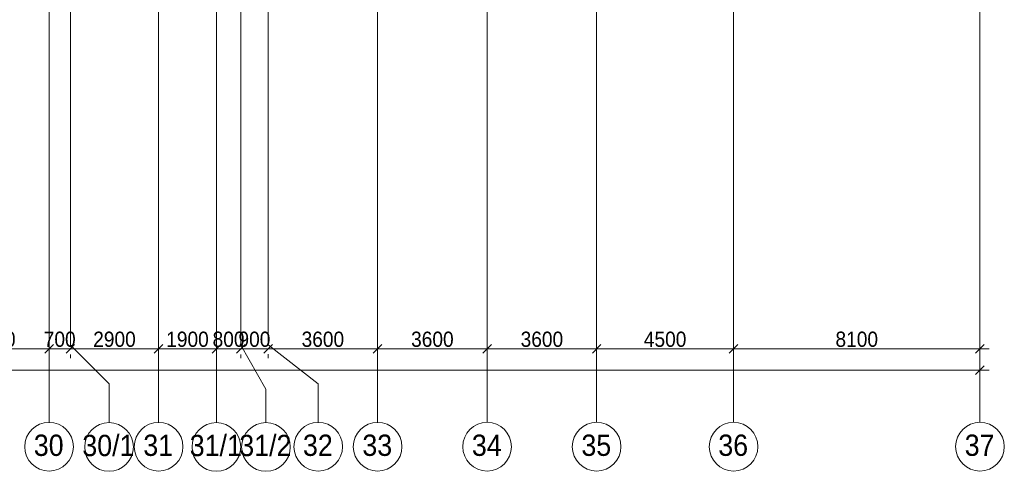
# Model space of a CAD drawing. Header units: millimetres. Extents: x -135639 to 224623, y -383017 to -59102.
# Tile 119 of 256: x 109228 to 141594, y -383017 to -368188. Entities that reach past the tile are written whole.
import ezdxf

# ---------------------------------------------------------------- set-up
doc = ezdxf.new("R2010")
doc.units = ezdxf.units.MM
doc.linetypes.add('Линия сетки', pattern=[25, 20, -2.5, 0, -2.5])
doc.layers.get('Defpoints').update_dxf_attribs({"color": 252})
for name, color, linetype, lineweight in [('A-010-D_DIM', 7, 'Continuous', 9), ('Z-030-M_GRID', 7, 'Continuous', 9), ('Z-033_T_GRIDREF', 7, 'Continuous', 20)]:
    doc.layers.add(name, color=color, linetype=linetype, lineweight=lineweight)
doc.styles.add('Arial', font='arial.ttf', dxfattribs={"width": 0.9, "height": 700})
doc.styles.add('Arial_3', font='arial.ttf', dxfattribs={"width": 0.9, "height": 500})
doc.dimstyles.new('Основной_2_5_мм', dxfattribs={"dimscale": 304.8, "dimtxt": 510.1297, "dimasz": 0.927822, "dimexe": 0.984252, "dimexo": 0.984252, "dimgap": 0.19685, "dimtad": 1, "dimdec": 0, "dimdsep": 46, "dimtxsty": 'Arial_3', "dimblk1": 'OBLIQUE', "dimblk2": 'OBLIQUE', "dimsah": 1, "dimcen": 0.09, "dimdle": 0.984252, "dimazin": 2, "dimtfac": 1, "dimtdec": 4, "dimtix": 1, "dimtmove": 0, "dimatfit": 3, "dimfxl": 1, "dimtvp": 1, "dimtolj": 1, "dimtzin": 0, "dimlwd": 20, "dimlwe": 20, "dimarcsym": 2})

# ---------------------------------------------------------------- blocks, each defined once
blk = doc.blocks.new('Ось сетки - Круг_Ø8 мм-6577-B2_-11_400_')
at = {"layer": 'Z-033_T_GRIDREF', "color": 253, "true_color": 0xaaaaaa}
for start, end in [(360, 180), (180, 360)]:
    blk.add_arc((0, 0), 4, start, end, dxfattribs=at)
blk = doc.blocks.new('_Oblique')
at = {"color": 0, "linetype": 'ByBlock', "lineweight": -2}
blk.add_line((-0.5, -0.5), (0.5, 0.5), dxfattribs=at)
blk = doc.blocks.new('*D795')
at = {"layer": 'A-010-D_DIM', "color": 0, "lineweight": 20, "transparency": 16777216}
for p, q in [((373942, -367211), (378142, -367211)), ((374242, -367311), (374242, -367511)), ((377842, -367311), (377842, -367511))]:
    blk.add_line(p, q, dxfattribs=at)
at = {"layer": 'Defpoints', "color": 0, "transparency": 16777216}
for p in [(374242, -367011), (377842, -367011), (377842, -367211)]:
    blk.add_point(p, dxfattribs=at)
at = {"layer": 'A-010-D_DIM', "color": 0, "lineweight": 20, "transparency": 16777216, "xscale": 282.8, "yscale": 282.8, "zscale": 282.8, "rotation": 180}
blk.add_blockref('_Oblique', (374242, -367211), dxfattribs=at)
at = {"layer": 'A-010-D_DIM', "color": 0, "lineweight": 20, "transparency": 16777216, "xscale": 282.8, "yscale": 282.8, "zscale": 282.8}
blk.add_blockref('_Oblique', (377842, -367211), dxfattribs=at)
at = {"layer": 'A-010-D_DIM', "color": 0, "lineweight": 20, "transparency": 16777216, "insert": (376042, -366895), "char_height": 500, "width": 1657.53, "attachment_point": 5, "style": 'Arial_3'}
blk.add_mtext('\\A1;3600', dxfattribs=at)
blk = doc.blocks.new('*D796')
at = {"layer": 'A-010-D_DIM', "color": 0, "lineweight": 20, "transparency": 16777216}
for p, q in [((377842, -367211), (377559, -367211)), ((377842, -367211), (378542, -367211)), ((377842, -367311), (377842, -367511)), ((378542, -367211), (378825, -367211)), ((378542, -367388), (378542, -367511))]:
    blk.add_line(p, q, dxfattribs=at)
at = {"layer": 'Defpoints', "color": 0, "transparency": 16777216}
for p in [(377842, -367011), (378542, -367088), (378542, -367211)]:
    blk.add_point(p, dxfattribs=at)
at = {"layer": 'A-010-D_DIM', "color": 0, "lineweight": 20, "transparency": 16777216, "xscale": 282.8, "yscale": 282.8, "zscale": 282.8}
blk.add_blockref('_Oblique', (377842, -367211), dxfattribs=at)
at = {"layer": 'A-010-D_DIM', "color": 0, "lineweight": 20, "transparency": 16777216, "xscale": 282.8, "yscale": 282.8, "zscale": 282.8, "rotation": 180}
blk.add_blockref('_Oblique', (378542, -367211), dxfattribs=at)
at = {"layer": 'A-010-D_DIM', "color": 0, "lineweight": 20, "transparency": 16777216, "insert": (378192, -366895), "char_height": 500, "width": 1243.15, "attachment_point": 5, "style": 'Arial_3'}
blk.add_mtext('\\A1;700', dxfattribs=at)
blk = doc.blocks.new('*D797')
at = {"layer": 'A-010-D_DIM', "color": 0, "lineweight": 20, "transparency": 16777216}
for p, q in [((378242, -367211), (381742, -367211)), ((381442, -367311), (381442, -367511)), ((378542, -367388), (378542, -367511))]:
    blk.add_line(p, q, dxfattribs=at)
at = {"layer": 'Defpoints', "color": 0, "transparency": 16777216}
for p in [(381442, -367011), (378542, -367088), (381442, -367211)]:
    blk.add_point(p, dxfattribs=at)
at = {"layer": 'A-010-D_DIM', "color": 0, "lineweight": 20, "transparency": 16777216, "xscale": 282.8, "yscale": 282.8, "zscale": 282.8, "rotation": 180}
blk.add_blockref('_Oblique', (378542, -367211), dxfattribs=at)
at = {"layer": 'A-010-D_DIM', "color": 0, "lineweight": 20, "transparency": 16777216, "xscale": 282.8, "yscale": 282.8, "zscale": 282.8}
blk.add_blockref('_Oblique', (381442, -367211), dxfattribs=at)
at = {"layer": 'A-010-D_DIM', "color": 0, "lineweight": 20, "transparency": 16777216, "insert": (379992, -366895), "char_height": 500, "width": 1657.53, "attachment_point": 5, "style": 'Arial_3'}
blk.add_mtext('\\A1;2900', dxfattribs=at)
blk = doc.blocks.new('*D798')
at = {"layer": 'A-010-D_DIM', "color": 0, "lineweight": 20, "transparency": 16777216}
for p, q in [((381142, -367211), (383642, -367211)), ((381442, -367311), (381442, -367511)), ((383342, -367311), (383342, -367511))]:
    blk.add_line(p, q, dxfattribs=at)
at = {"layer": 'Defpoints', "color": 0, "transparency": 16777216}
for p in [(381442, -367011), (383342, -367011), (383342, -367211)]:
    blk.add_point(p, dxfattribs=at)
at = {"layer": 'A-010-D_DIM', "color": 0, "lineweight": 20, "transparency": 16777216, "xscale": 282.8, "yscale": 282.8, "zscale": 282.8, "rotation": 180}
blk.add_blockref('_Oblique', (381442, -367211), dxfattribs=at)
at = {"layer": 'A-010-D_DIM', "color": 0, "lineweight": 20, "transparency": 16777216, "xscale": 282.8, "yscale": 282.8, "zscale": 282.8}
blk.add_blockref('_Oblique', (383342, -367211), dxfattribs=at)
at = {"layer": 'A-010-D_DIM', "color": 0, "lineweight": 20, "transparency": 16777216, "insert": (382392, -366895), "char_height": 500, "width": 1657.53, "attachment_point": 5, "style": 'Arial_3'}
blk.add_mtext('\\A1;1900', dxfattribs=at)
blk = doc.blocks.new('*D799')
at = {"layer": 'A-010-D_DIM', "color": 0, "lineweight": 20, "transparency": 16777216}
for p, q in [((383342, -367211), (383059, -367211)), ((383342, -367211), (384142, -367211)), ((383342, -367311), (383342, -367511)), ((384142, -367211), (384425, -367211)), ((384142, -367388), (384142, -367511))]:
    blk.add_line(p, q, dxfattribs=at)
at = {"layer": 'Defpoints', "color": 0, "transparency": 16777216}
for p in [(383342, -367011), (384142, -367088), (384142, -367211)]:
    blk.add_point(p, dxfattribs=at)
at = {"layer": 'A-010-D_DIM', "color": 0, "lineweight": 20, "transparency": 16777216, "xscale": 282.8, "yscale": 282.8, "zscale": 282.8}
blk.add_blockref('_Oblique', (383342, -367211), dxfattribs=at)
at = {"layer": 'A-010-D_DIM', "color": 0, "lineweight": 20, "transparency": 16777216, "xscale": 282.8, "yscale": 282.8, "zscale": 282.8, "rotation": 180}
blk.add_blockref('_Oblique', (384142, -367211), dxfattribs=at)
at = {"layer": 'A-010-D_DIM', "color": 0, "lineweight": 20, "transparency": 16777216, "insert": (383742, -366895), "char_height": 500, "width": 1243.15, "attachment_point": 5, "style": 'Arial_3'}
blk.add_mtext('\\A1;800', dxfattribs=at)
blk = doc.blocks.new('*D800')
at = {"layer": 'A-010-D_DIM', "color": 0, "lineweight": 20, "transparency": 16777216}
for p, q in [((384142, -367211), (383859, -367211)), ((384142, -367211), (385042, -367211)), ((385042, -367211), (385325, -367211)), ((384142, -367388), (384142, -367511)), ((385042, -367381), (385042, -367511))]:
    blk.add_line(p, q, dxfattribs=at)
at = {"layer": 'Defpoints', "color": 0, "transparency": 16777216}
for p in [(384142, -367088), (385042, -367081), (385042, -367211)]:
    blk.add_point(p, dxfattribs=at)
at = {"layer": 'A-010-D_DIM', "color": 0, "lineweight": 20, "transparency": 16777216, "xscale": 282.8, "yscale": 282.8, "zscale": 282.8}
blk.add_blockref('_Oblique', (384142, -367211), dxfattribs=at)
at = {"layer": 'A-010-D_DIM', "color": 0, "lineweight": 20, "transparency": 16777216, "xscale": 282.8, "yscale": 282.8, "zscale": 282.8, "rotation": 180}
blk.add_blockref('_Oblique', (385042, -367211), dxfattribs=at)
at = {"layer": 'A-010-D_DIM', "color": 0, "lineweight": 20, "transparency": 16777216, "insert": (384592, -366895), "char_height": 500, "width": 1243.15, "attachment_point": 5, "style": 'Arial_3'}
blk.add_mtext('\\A1;900', dxfattribs=at)
blk = doc.blocks.new('*D801')
at = {"layer": 'A-010-D_DIM', "color": 0, "lineweight": 20, "transparency": 16777216}
for p, q in [((384742, -367211), (388942, -367211)), ((388642, -367311), (388642, -367511)), ((385042, -367381), (385042, -367511))]:
    blk.add_line(p, q, dxfattribs=at)
at = {"layer": 'Defpoints', "color": 0, "transparency": 16777216}
for p in [(388642, -367011), (385042, -367081), (388642, -367211)]:
    blk.add_point(p, dxfattribs=at)
at = {"layer": 'A-010-D_DIM', "color": 0, "lineweight": 20, "transparency": 16777216, "xscale": 282.8, "yscale": 282.8, "zscale": 282.8, "rotation": 180}
blk.add_blockref('_Oblique', (385042, -367211), dxfattribs=at)
at = {"layer": 'A-010-D_DIM', "color": 0, "lineweight": 20, "transparency": 16777216, "xscale": 282.8, "yscale": 282.8, "zscale": 282.8}
blk.add_blockref('_Oblique', (388642, -367211), dxfattribs=at)
at = {"layer": 'A-010-D_DIM', "color": 0, "lineweight": 20, "transparency": 16777216, "insert": (386842, -366895), "char_height": 500, "width": 1657.53, "attachment_point": 5, "style": 'Arial_3'}
blk.add_mtext('\\A1;3600', dxfattribs=at)
blk = doc.blocks.new('*D802')
at = {"layer": 'A-010-D_DIM', "color": 0, "lineweight": 20, "transparency": 16777216}
for p, q in [((388342, -367211), (392542, -367211)), ((388642, -367311), (388642, -367511)), ((392242, -367311), (392242, -367511))]:
    blk.add_line(p, q, dxfattribs=at)
at = {"layer": 'Defpoints', "color": 0, "transparency": 16777216}
for p in [(388642, -367011), (392242, -367011), (392242, -367211)]:
    blk.add_point(p, dxfattribs=at)
at = {"layer": 'A-010-D_DIM', "color": 0, "lineweight": 20, "transparency": 16777216, "xscale": 282.8, "yscale": 282.8, "zscale": 282.8, "rotation": 180}
blk.add_blockref('_Oblique', (388642, -367211), dxfattribs=at)
at = {"layer": 'A-010-D_DIM', "color": 0, "lineweight": 20, "transparency": 16777216, "xscale": 282.8, "yscale": 282.8, "zscale": 282.8}
blk.add_blockref('_Oblique', (392242, -367211), dxfattribs=at)
at = {"layer": 'A-010-D_DIM', "color": 0, "lineweight": 20, "transparency": 16777216, "insert": (390442, -366895), "char_height": 500, "width": 1657.53, "attachment_point": 5, "style": 'Arial_3'}
blk.add_mtext('\\A1;3600', dxfattribs=at)
blk = doc.blocks.new('*D803')
at = {"layer": 'A-010-D_DIM', "color": 0, "lineweight": 20, "transparency": 16777216}
for p, q in [((391942, -367211), (396142, -367211)), ((392242, -367311), (392242, -367511)), ((395842, -367311), (395842, -367511))]:
    blk.add_line(p, q, dxfattribs=at)
at = {"layer": 'Defpoints', "color": 0, "transparency": 16777216}
for p in [(392242, -367011), (395842, -367011), (395842, -367211)]:
    blk.add_point(p, dxfattribs=at)
at = {"layer": 'A-010-D_DIM', "color": 0, "lineweight": 20, "transparency": 16777216, "xscale": 282.8, "yscale": 282.8, "zscale": 282.8, "rotation": 180}
blk.add_blockref('_Oblique', (392242, -367211), dxfattribs=at)
at = {"layer": 'A-010-D_DIM', "color": 0, "lineweight": 20, "transparency": 16777216, "xscale": 282.8, "yscale": 282.8, "zscale": 282.8}
blk.add_blockref('_Oblique', (395842, -367211), dxfattribs=at)
at = {"layer": 'A-010-D_DIM', "color": 0, "lineweight": 20, "transparency": 16777216, "insert": (394042, -366895), "char_height": 500, "width": 1657.53, "attachment_point": 5, "style": 'Arial_3'}
blk.add_mtext('\\A1;3600', dxfattribs=at)
blk = doc.blocks.new('*D804')
at = {"layer": 'A-010-D_DIM', "color": 0, "lineweight": 20, "transparency": 16777216}
for p, q in [((395542, -367211), (400642, -367211)), ((395842, -367311), (395842, -367511)), ((400342, -367311), (400342, -367511))]:
    blk.add_line(p, q, dxfattribs=at)
at = {"layer": 'Defpoints', "color": 0, "transparency": 16777216}
for p in [(395842, -367011), (400342, -367011), (400342, -367211)]:
    blk.add_point(p, dxfattribs=at)
at = {"layer": 'A-010-D_DIM', "color": 0, "lineweight": 20, "transparency": 16777216, "xscale": 282.8, "yscale": 282.8, "zscale": 282.8, "rotation": 180}
blk.add_blockref('_Oblique', (395842, -367211), dxfattribs=at)
at = {"layer": 'A-010-D_DIM', "color": 0, "lineweight": 20, "transparency": 16777216, "xscale": 282.8, "yscale": 282.8, "zscale": 282.8}
blk.add_blockref('_Oblique', (400342, -367211), dxfattribs=at)
at = {"layer": 'A-010-D_DIM', "color": 0, "lineweight": 20, "transparency": 16777216, "insert": (398092, -366895), "char_height": 500, "width": 1657.53, "attachment_point": 5, "style": 'Arial_3'}
blk.add_mtext('\\A1;4500', dxfattribs=at)
blk = doc.blocks.new('*D805')
at = {"layer": 'A-010-D_DIM', "color": 0, "lineweight": 20, "transparency": 16777216}
for p, q in [((400042, -367211), (408742, -367211)), ((400342, -367311), (400342, -367511)), ((408442, -367311), (408442, -367511))]:
    blk.add_line(p, q, dxfattribs=at)
at = {"layer": 'Defpoints', "color": 0, "transparency": 16777216}
for p in [(400342, -367011), (408442, -367011), (408442, -367211)]:
    blk.add_point(p, dxfattribs=at)
at = {"layer": 'A-010-D_DIM', "color": 0, "lineweight": 20, "transparency": 16777216, "xscale": 282.8, "yscale": 282.8, "zscale": 282.8, "rotation": 180}
blk.add_blockref('_Oblique', (400342, -367211), dxfattribs=at)
at = {"layer": 'A-010-D_DIM', "color": 0, "lineweight": 20, "transparency": 16777216, "xscale": 282.8, "yscale": 282.8, "zscale": 282.8}
blk.add_blockref('_Oblique', (408442, -367211), dxfattribs=at)
at = {"layer": 'A-010-D_DIM', "color": 0, "lineweight": 20, "transparency": 16777216, "insert": (404392, -366895), "char_height": 500, "width": 1657.53, "attachment_point": 5, "style": 'Arial_3'}
blk.add_mtext('\\A1;8100', dxfattribs=at)
blk = doc.blocks.new('*D806')
at = {"layer": 'A-010-D_DIM', "color": 0, "lineweight": 20, "transparency": 16777216}
for p, q in [((258792, -367911), (408742, -367911)), ((259092, -368011), (259092, -368211)), ((408442, -368011), (408442, -368211))]:
    blk.add_line(p, q, dxfattribs=at)
at = {"layer": 'Defpoints', "color": 0, "transparency": 16777216}
for p in [(259092, -367711), (408442, -367711), (408442, -367911)]:
    blk.add_point(p, dxfattribs=at)
at = {"layer": 'A-010-D_DIM', "color": 0, "lineweight": 20, "transparency": 16777216, "xscale": 282.8, "yscale": 282.8, "zscale": 282.8, "rotation": 180}
blk.add_blockref('_Oblique', (259092, -367911), dxfattribs=at)
at = {"layer": 'A-010-D_DIM', "color": 0, "lineweight": 20, "transparency": 16777216, "xscale": 282.8, "yscale": 282.8, "zscale": 282.8}
blk.add_blockref('_Oblique', (408442, -367911), dxfattribs=at)
at = {"layer": 'A-010-D_DIM', "color": 0, "lineweight": 20, "transparency": 16777216, "insert": (333767, -367595), "char_height": 500, "width": 2486.29, "attachment_point": 5, "style": 'Arial_3'}
blk.add_mtext('\\A1;149350', dxfattribs=at)
blk = doc.blocks.new('-2 этаж')
at = {"layer": 'Z-030-M_GRID', "color": 253, "linetype": 'Линия сетки', "true_color": 0xaaaaaa}
for p, q in [((377842.3, -369621.2), (377842.3, -216207.4)), ((378542.3, -367088.3), (378542.3, -216207.4)), ((381442.3, -369620.9), (381442.3, -216207.4)), ((383342.3, -369628.3), (383342.3, -216207.4)), ((384142.3, -367088.3), (384142.3, -216207.4)), ((385042.3, -367080.7), (385042.3, -216207.4)), ((388642.3, -369620.5), (388642.3, -216207.4)), ((392242.3, -369620.3), (392242.3, -216207.4)), ((395842.3, -369620.1), (395842.3, -216207.4)), ((400342.3, -369619.8), (400342.3, -216207.4)), ((408442.3, -369619.3), (408442.3, -216207.4))]:
    blk.add_line(p, q, dxfattribs=at)
at = {"layer": 'Z-030-M_GRID', "color": 253, "true_color": 0xaaaaaa}
for p, q in [((378542.3, -367088.3), (379812.3, -368358.3)), ((384142.3, -367088.3), (384972.2, -368526)), ((385042.3, -367080.7), (386689.4, -368352)), ((379812.3, -368358.3), (379812.3, -369628.3)), ((384972.2, -368526), (384972.2, -369628.3)), ((386689.4, -368352), (386689.4, -369620.7))]:
    blk.add_line(p, q, dxfattribs=at)
at = {"layer": 'Z-033_T_GRIDREF', "color": 253, "true_color": 0xaaaaaa, "xscale": 199.9999999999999, "yscale": 199.9999999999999, "zscale": 199.9999999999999}
for p in [(408442.3, -370419.3), (377842.3, -370421.2), (379812.3, -370428.3), (381442.3, -370420.9), (383342.3, -370428.3), (384972.2, -370428.3), (386689.4, -370420.7), (388642.3, -370420.5), (392242.3, -370420.3), (395842.3, -370420.1), (400342.3, -370419.8)]:
    blk.add_blockref('Ось сетки - Круг_Ø8 мм-6577-B2_-11_400_', p, dxfattribs=at)
at = {"layer": 'Z-033_T_GRIDREF', "color": 253, "lineweight": 9, "true_color": 0xaaaaaa, "char_height": 700, "attachment_point": 1, "style": 'Arial'}
for s, insert, width in [('30', (377341.1, -370023.3), 1212.151), ('30/1', (378935.8, -370030.4), 2121.265), ('31', (380941.1, -370023), 1212.151), ('31/1', (382465.8, -370030.4), 2121.265), ('31/2', (384095.8, -370030.4), 2121.265), ('32', (386188.3, -370022.8), 1212.151), ('33', (388141.1, -370022.6), 1212.151), ('34', (391741.1, -370022.4), 1212.151), ('35', (395341.1, -370022.2), 1212.151), ('36', (399841.1, -370021.9), 1212.151), ('37', (407941.1, -370021.4), 1212.151)]:
    blk.add_mtext(s, dxfattribs=dict(at, insert=insert, width=width))
at = {"layer": 'A-010-D_DIM', "color": 253, "lineweight": 20, "true_color": 0xaaaaaa}
for base, p1, p2, override, picture, middle in [((377842.3, -367210.6), (374242.3, -367010.6), (377842.3, -367010.6), {"dimpost": '<>', "dimfxl": 3600}, '*D795', (376042.3, -366895.1)), ((378542.3, -367210.6), (377842.3, -367010.6), (378542.3, -367088.3), {"dimpost": '<>', "dimfxl": 704.304355}, '*D796', (378192.3, -366895.3)), ((381442.3, -367210.6), (378542.3, -367088.3), (381442.3, -367010.6), {"dimpost": '<>', "dimfxl": 2901.04199}, '*D797', (379992.3, -366895.3)), ((383342.3, -367210.6), (381442.3, -367010.6), (383342.3, -367010.6), {"dimpost": '<>', "dimfxl": 1900}, '*D798', (382392.3, -366895.3)), ((384142.3, -367210.6), (383342.3, -367010.6), (384142.3, -367088.3), {"dimpost": '<>', "dimfxl": 803.769012}, '*D799', (383742.3, -366895.3)), ((385042.3, -367210.6), (384142.3, -367088.3), (385042.3, -367080.7), {"dimpost": '<>', "dimfxl": 900.032141}, '*D800', (384592.3, -366895.3)), ((388642.3, -367210.6), (385042.3, -367080.7), (388642.3, -367010.6), {"dimpost": '<>', "dimfxl": 3600.683234}, '*D801', (386842.3, -366895.1)), ((392242.3, -367210.6), (388642.3, -367010.6), (392242.3, -367010.6), {"dimpost": '<>', "dimfxl": 3600}, '*D802', (390442.3, -366895.1)), ((395842.3, -367210.6), (392242.3, -367010.6), (395842.3, -367010.6), {"dimpost": '<>', "dimfxl": 3600}, '*D803', (394042.3, -366895.1)), ((400342.3, -367210.6), (395842.3, -367010.6), (400342.3, -367010.6), {"dimpost": '<>', "dimfxl": 4500}, '*D804', (398092.3, -366895.3)), ((408442.3, -367210.6), (400342.3, -367010.6), (408442.3, -367010.6), {"dimpost": '<>', "dimfxl": 8100}, '*D805', (404392.3, -366895.3)), ((408442.3, -367910.6), (259092.3, -367710.6), (408442.3, -367710.6), {"dimpost": '<>', "dimfxl": 149350}, '*D806', (333767.3, -367595.1))]:
    dim = blk.add_linear_dim(base=base, p1=p1, p2=p2, dimstyle='Основной_2_5_мм', override=override, dxfattribs=at)
    dim.commit()
    dim.dimension.update_dxf_attribs({"geometry": picture, "text_midpoint": middle})

msp = doc.modelspace()

# ---------------------------------------------------------------- block references
at = {"color": 0}
msp.add_blockref('-2 этаж', (-267648, -11789), dxfattribs=at)

doc.saveas('drawing.dxf')
